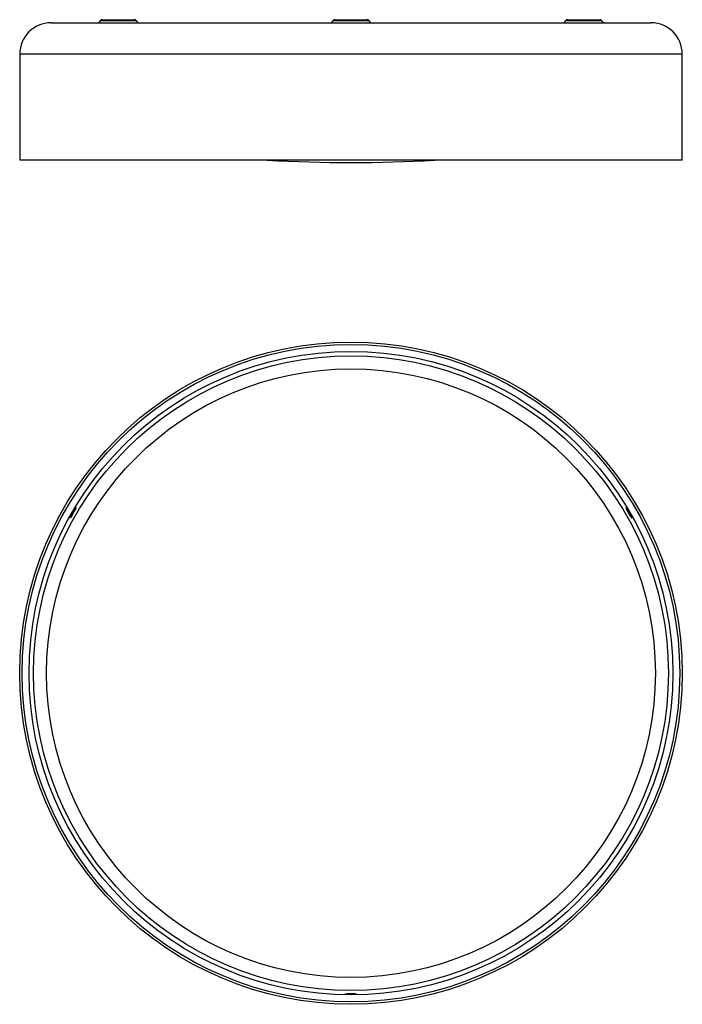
# Model space of a CAD drawing. Header units: millimetres. Extents: x 608 to 1138, y 570 to 1358.
import ezdxf

# ---------------------------------------------------------------- set-up
doc = ezdxf.new("R2010")
doc.units = ezdxf.units.MM
doc.header["$LTSCALE"] = 5

msp = doc.modelspace()

# ---------------------------------------------------------------- linework, layer by layer
at = {"color": 7, "linetype": 'Continuous', "lineweight": 25}
for p, q in [((672.3, 1356.82), (670.98, 1355.24)), ((670.98, 1355.24), (686.83, 1355.24)), ((686.83, 1356.82), (672.3, 1356.82)), ((674.06, 1357.64), (699.59, 1357.64)), ((701.35, 1356.82), (686.83, 1356.82)), ((686.83, 1355.24), (702.67, 1355.24)), ((702.67, 1355.24), (701.35, 1356.82)), ((858.5, 1356.82), (857.18, 1355.24)), ((857.18, 1355.24), (873.02, 1355.24)), ((873.02, 1356.82), (858.5, 1356.82)), ((860.26, 1357.64), (885.78, 1357.64)), ((887.55, 1356.82), (873.02, 1356.82)), ((873.02, 1355.24), (888.86, 1355.24)), ((888.86, 1355.24), (887.55, 1356.82)), ((1044.69, 1356.82), (1043.37, 1355.24)), ((1043.37, 1355.24), (1059.22, 1355.24)), ((1059.22, 1356.82), (1044.69, 1356.82)), ((1046.45, 1357.64), (1071.98, 1357.64)), ((1073.74, 1356.82), (1059.22, 1356.82)), ((1059.22, 1355.24), (1075.06, 1355.24)), ((1075.06, 1355.24), (1073.74, 1356.82)), ((633.02, 1355.14), (1113.02, 1355.14)), ((608.02, 1330.14), (608.02, 1245.14)), ((873.02, 1330.14), (608.02, 1330.14)), ((1138.02, 1330.14), (873.02, 1330.14)), ((1138.02, 1245.14), (1138.02, 1330.14)), ((873.02, 1245.14), (608.02, 1245.14)), ((1138.02, 1245.14), (873.02, 1245.14)), ((648.53, 959.94), (652.3, 966.46)), ((652.71, 966.22), (652.3, 966.46)), ((1093.5, 965.69), (1096.69, 960.15)), ((648.53, 959.94), (648.95, 959.7)), ((869.21, 578.17), (869.21, 577.71)), ((876.74, 577.71), (869.21, 577.71)), ((876.74, 577.71), (876.74, 578.17))]:
    msp.add_line(p, q, dxfattribs=at)
at = {"color": 7, "linetype": 'Continuous', "lineweight": 25, "flags": 128}
msp.add_lwpolyline([(651.48, 965.05), (652.22, 966.16), (652.78, 966.89), (653.02, 967.04), (652.89, 966.58), (652.41, 965.6), (651.67, 964.22), (650.79, 962.66), (649.89, 961.16), (649.12, 959.94), (648.59, 959.2), (648.59, 959.2)], dxfattribs=at)
at = {"color": 7, "linetype": 'Continuous', "lineweight": 25}
for radius in [265, 263, 257.5, 253.92, 243.5]:
    msp.add_circle((872.98, 834.7), radius, dxfattribs=at)
for centre, radius, start, end in [((670.75, 1355.44), 0.3, 270, 320), ((674.06, 1355.34), 2.3, 90, 140), ((699.59, 1355.34), 2.3, 40, 90), ((702.9, 1355.44), 0.3, 220, 270), ((856.95, 1355.44), 0.3, 270, 320), ((860.26, 1355.34), 2.3, 90, 140), ((885.78, 1355.34), 2.3, 40, 90), ((889.09, 1355.44), 0.3, 220, 270), ((1043.14, 1355.44), 0.3, 270, 320), ((1046.45, 1355.34), 2.3, 90, 140), ((1071.98, 1355.34), 2.3, 40, 90), ((1075.29, 1355.44), 0.3, 220, 270), ((633.02, 1330.14), 25, 90, 180), ((1113.02, 1330.14), 25, 0, 90), ((873.02, 2489.56), 1246.22, 266.92019, 273.07981)]:
    msp.add_arc(centre, radius, start, end, dxfattribs=at)
for points, knots in [([(648.59, 959.2), (648.49, 959.11), (648.29, 958.92), (648.43, 959.43), (648.81, 960.32), (649.23, 961.12), (649.4, 961.45)], [0, 0, 0, 0, 0.271544, 0.543148, 0.815488, 1, 1, 1, 1]), ([(1096.7, 960.15), (1096.44, 960.56), (1095.91, 961.38), (1094.97, 962.98), (1094.09, 964.55), (1093.38, 965.9), (1092.96, 966.82), (1092.9, 967.16), (1093.21, 966.88), (1093.84, 966.03), (1094.7, 964.72), (1095.64, 963.15), (1096.51, 961.57), (1097.2, 960.2), (1097.59, 959.27), (1097.63, 958.93), (1097.35, 959.19), (1096.91, 959.83), (1096.7, 960.15)], [0, 0, 0, 0, 0.062636, 0.125425, 0.188149, 0.250694, 0.313036, 0.375264, 0.437549, 0.500009, 0.562709, 0.625433, 0.688208, 0.750835, 0.813205, 0.875411, 0.93762, 1, 1, 1, 1]), ([(869.21, 577.86), (869.12, 577.87), (868.66, 577.91), (868.44, 578.01), (868.64, 578.13), (869.33, 578.19), (869.68, 578.21)], [0, 0, 0, 0, 0.082694, 0.388295, 0.693759, 1, 1, 1, 1]), ([(869.68, 578.21), (870.12, 578.24), (871.01, 578.28), (872.77, 578.3), (874.53, 578.29), (876.06, 578.24), (877.13, 578.15), (877.53, 578.04), (877.39, 577.93), (876.9, 577.88), (876.74, 577.86)], [0, 0, 0, 0, 0.133844, 0.268118, 0.402316, 0.53614, 0.669484, 0.802516, 0.935594, 1, 1, 1, 1])]:
    msp.add_open_spline(points, degree=3, knots=knots, dxfattribs=at)

doc.saveas('drawing.dxf')
